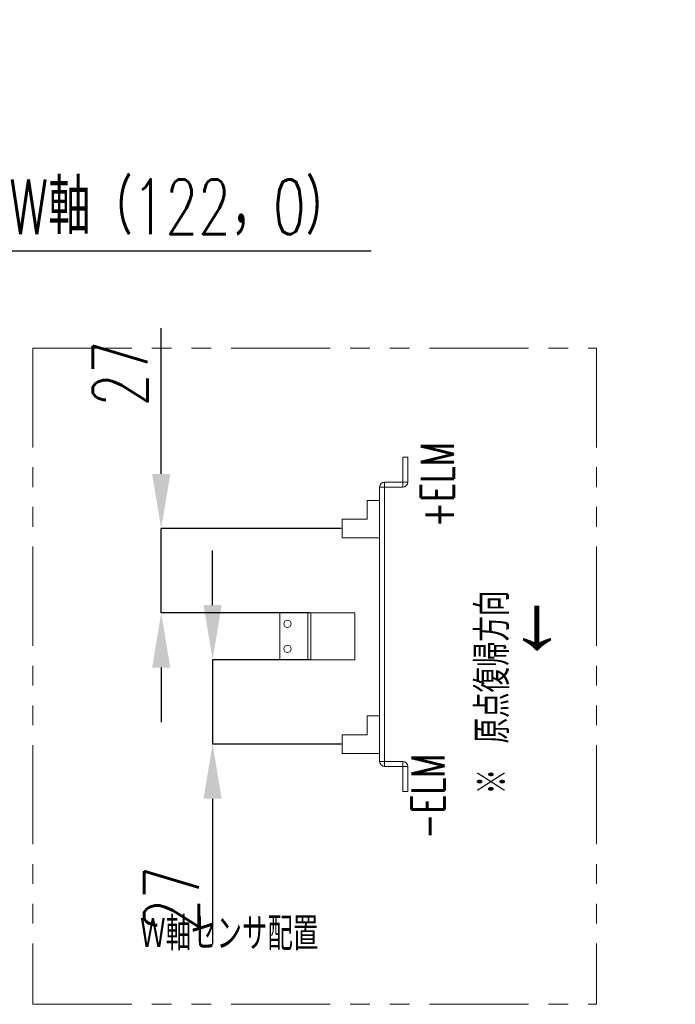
# Model space of a CAD drawing. Header units: millimetres. Extents: x 30 to 394, y 54 to 269.
# Tile 12 of 26: x 180 to 222, y 129 to 192. Entities that reach past the tile are written whole.
import ezdxf

# ---------------------------------------------------------------- set-up
doc = ezdxf.new("R2010")
doc.units = ezdxf.units.MM
doc.header["$PDSIZE"] = -1
doc.linetypes.add('PHANTOM', pattern=[12.7, 6.35, -1.27, 1.27, -1.27, 1.27, -1.27])
doc.layers.add('DIMENSION', color=1, linetype='Continuous')
doc.layers.add('TEXT', color=6, linetype='Continuous')
doc.styles.add('SLDTEXTSTYLE1', font='TXT', dxfattribs={"width": 0.7, "bigfont": 'bigfont'})
doc.dimstyles.new('SLDDIMSTYLE5', dxfattribs={"dimtxt": 3.5, "dimasz": 3.5, "dimexe": 0, "dimexo": 0.0625, "dimgap": 0.875, "dimtad": 3, "dimdec": 3, "dimlfac": 5, "dimrnd": 1e-09, "dimzin": 12, "dimdsep": 46, "dimtxsty": 'SLDTEXTSTYLE1', "dimsah": 1, "dimcen": 0.09, "dimadec": 0, "dimazin": 3, "dimtfac": 1, "dimtdec": 3, "dimtmove": 0, "dimatfit": 0, "dimfxl": 1, "dimfrac": 2, "dimtolj": 1, "dimtzin": 12, "dimarcsym": 0})
doc.dimstyles.new('SLDDIMSTYLE6', dxfattribs={"dimtxt": 3.5, "dimasz": 3.5, "dimexe": 0, "dimexo": 0.0625, "dimgap": 0.875, "dimtad": 0, "dimtih": 1, "dimtoh": 1, "dimdec": 3, "dimlfac": 5, "dimrnd": 1e-09, "dimzin": 12, "dimdsep": 46, "dimtxsty": 'SLDTEXTSTYLE1', "dimsah": 1, "dimcen": 0, "dimadec": 0, "dimazin": 3, "dimtfac": 1, "dimtdec": 3, "dimtmove": 0, "dimatfit": 3, "dimfxl": 1, "dimfrac": 2, "dimtolj": 1, "dimtzin": 12, "dimarcsym": 0})

# ---------------------------------------------------------------- blocks, each defined once
blk = doc.blocks.new('_D_10')
at = {"layer": 'Defpoints', "color": 0, "transparency": 16777216}
for p in [(162.095, 188.033), (160.995, 186.128)]:
    blk.add_point(p, dxfattribs=at)
at = {"layer": 'DIMENSION', "color": 0, "lineweight": -2, "transparency": 16777216}
for p, q in [((172.131, 205.417), (162.745, 189.159)), ((175.631, 205.417), (172.131, 205.417))]:
    blk.add_line(p, q, dxfattribs=at)
at = {"layer": 'DIMENSION', "color": 0, "transparency": 16777216}
blk.add_solid([(162.24, 189.451), (163.25, 188.868), (160.995, 186.128)], dxfattribs=at)
at = {"layer": 'DIMENSION', "color": 0, "transparency": 16777216, "insert": (176.506, 210.083), "char_height": 3.5, "attachment_point": 1, "style": 'SLDTEXTSTYLE1'}
blk.add_mtext('\\A1;4x%%c6.6全貫通\\P∅11深座ぐり深さ6.5', dxfattribs=at)
blk = doc.blocks.new('SW_NOTE_0_21')
at = {"layer": 'TEXT', "color": 0}
blk.add_line((23.675, 0), (0, 0), dxfattribs=at)
at = {"layer": 'TEXT', "color": 0, "insert": (0.481, 4.605), "char_height": 3.5, "attachment_point": 1, "style": 'SLDTEXTSTYLE1'}
blk.add_mtext('W軸（122，0）', dxfattribs=at)
blk = doc.blocks.new('_D_15')
at = {"layer": 'Defpoints', "color": 0, "transparency": 16777216}
for p in [(200.53, 159.858), (188.945, 154.458), (198.53, 154.458)]:
    blk.add_point(p, dxfattribs=at)
at = {"layer": 'DIMENSION', "color": 0, "lineweight": -2, "transparency": 16777216}
for p, q in [((188.945, 163.358), (188.945, 172.692)), ((200.468, 159.858), (188.945, 159.858)), ((188.945, 154.458), (188.945, 159.858)), ((198.468, 154.458), (188.945, 154.458)), ((188.945, 150.958), (188.945, 147.458))]:
    blk.add_line(p, q, dxfattribs=at)
at = {"layer": 'DIMENSION', "color": 0, "transparency": 16777216}
for points in [[(188.362, 163.358), (189.528, 163.358), (188.945, 159.858)], [(188.362, 150.958), (189.528, 150.958), (188.945, 154.458)]]:
    blk.add_solid(points, dxfattribs=at)
at = {"layer": 'DIMENSION', "color": 0, "transparency": 16777216, "insert": (184.57, 169.775), "char_height": 3.5, "attachment_point": 2, "rotation": 90, "style": 'SLDTEXTSTYLE1'}
blk.add_mtext('\\A1;27', dxfattribs=at)
blk = doc.blocks.new('_D_16')
at = {"layer": 'Defpoints', "color": 0, "transparency": 16777216}
for p in [(192.235, 151.458), (198.53, 151.458), (200.53, 146.058)]:
    blk.add_point(p, dxfattribs=at)
at = {"layer": 'DIMENSION', "color": 0, "lineweight": -2, "transparency": 16777216}
for p, q in [((192.235, 154.958), (192.235, 158.458)), ((198.468, 151.458), (192.235, 151.458)), ((192.235, 151.458), (192.235, 146.058)), ((200.468, 146.058), (192.235, 146.058)), ((192.235, 142.558), (192.235, 133.225))]:
    blk.add_line(p, q, dxfattribs=at)
at = {"layer": 'DIMENSION', "color": 0, "transparency": 16777216}
for points in [[(191.652, 154.958), (192.818, 154.958), (192.235, 151.458)], [(191.652, 142.558), (192.818, 142.558), (192.235, 146.058)]]:
    blk.add_solid(points, dxfattribs=at)
at = {"layer": 'DIMENSION', "color": 0, "transparency": 16777216, "insert": (187.86, 136.142), "char_height": 3.5, "attachment_point": 2, "rotation": 90, "style": 'SLDTEXTSTYLE1'}
blk.add_mtext('\\A1;27', dxfattribs=at)

msp = doc.modelspace()

# ---------------------------------------------------------------- linework, layer by layer
at = {"color": 0, "linetype": 'PHANTOM', "lineweight": 18}
for p, q in [((180.71895336, 171.39854276), (216.81248746, 171.39854276)), ((180.71895336, 171.39854276), (180.71895336, 129.40425366)), ((216.81248746, 171.39854276), (216.81248746, 129.40425366)), ((180.71895336, 129.40425366), (216.81248746, 129.40425366))]:
    msp.add_line(p, q, dxfattribs=at)
at = {"color": 0, "linetype": 'Continuous', "lineweight": 18}
for p, q in [((204.4102841, 162.82847551), (204.4102841, 164.42847551)), ((204.4102841, 164.42847551), (204.7302841, 164.42847551)), ((204.7302841, 162.82847551), (204.7302841, 164.42847551)), ((203.2502841, 162.50847551), (203.2502841, 162.82847551)), ((203.2502841, 162.82847551), (204.4102841, 162.82847551)), ((204.4102841, 162.82847551), (204.4102841, 162.50847551)), ((204.4102841, 162.82847551), (204.7302841, 162.82847551)), ((203.2502841, 162.50847551), (202.9302841, 162.50847551)), ((202.9302841, 144.94847551), (202.9302841, 162.50847551)), ((203.2502841, 144.94847551), (203.2502841, 162.50847551)), ((203.2502841, 162.50847551), (204.4102841, 162.50847551)), ((202.1302841, 161.65847551), (202.1302841, 160.45847551)), ((202.1302841, 161.65847551), (202.9302841, 161.65847551)), ((200.5302841, 159.25847551), (200.5302841, 160.45847551)), ((200.5302841, 160.45847551), (202.1302841, 160.45847551)), ((202.9302841, 159.25847551), (200.5302841, 159.25847551)), ((196.5302841, 151.45847551), (196.5302841, 154.45847551)), ((198.3302841, 154.45847551), (196.5302841, 154.45847551)), ((198.3302841, 151.45847551), (198.3302841, 154.45847551)), ((198.3302841, 154.45847551), (198.5302841, 154.45847551)), ((198.5302841, 154.45847551), (198.5302841, 151.45847551)), ((201.3302841, 154.45847551), (198.5302841, 154.45847551)), ((201.3302841, 151.45847551), (201.3302841, 154.45847551)), ((198.3302841, 151.45847551), (196.5302841, 151.45847551)), ((198.5302841, 151.45847551), (198.3302841, 151.45847551)), ((201.3302841, 151.45847551), (198.5302841, 151.45847551)), ((202.1302841, 147.85847551), (202.1302841, 146.65847551)), ((202.1302841, 147.85847551), (202.9302841, 147.85847551)), ((200.5302841, 146.65847551), (202.1302841, 146.65847551)), ((200.5302841, 145.45847551), (200.5302841, 146.65847551)), ((202.9302841, 145.45847551), (200.5302841, 145.45847551)), ((203.2502841, 144.94847551), (202.9302841, 144.94847551)), ((203.2502841, 144.94847551), (203.2502841, 144.62847551)), ((204.4102841, 144.94847551), (203.2502841, 144.94847551)), ((204.4102841, 144.62847551), (203.2502841, 144.62847551)), ((204.4102841, 144.62847551), (204.4102841, 144.94847551)), ((204.4102841, 143.02847551), (204.4102841, 144.62847551)), ((204.4102841, 144.62847551), (204.7302841, 144.62847551)), ((204.7302841, 143.02847551), (204.7302841, 144.62847551)), ((204.7302841, 143.02847551), (204.4102841, 143.02847551))]:
    msp.add_line(p, q, dxfattribs=at)
for centre in [(197.0302841, 153.75847551), (197.0302841, 152.15847551)]:
    msp.add_circle(centre, 0.24, dxfattribs=at)
for centre, start, end in [((203.2502841, 162.50847551), 90, 180), ((204.4102841, 162.82847551), 270, 0), ((203.2502841, 144.94847551), 180, 270), ((204.4102841, 144.62847551), 0, 90)]:
    msp.add_arc(centre, 0.32, start, end, dxfattribs=at)
at = {"color": 0, "linetype": 'Continuous', "lineweight": 0}
for p in [(200.5302841, 159.85847551), (200.5302841, 146.05847551)]:
    msp.add_point(p, dxfattribs=at)

# ---------------------------------------------------------------- block references
at = {"layer": 'TEXT', "color": 0}
msp.add_blockref('SW_NOTE_0_21', (178.7147806, 177.60161682), dxfattribs=at)

# ---------------------------------------------------------------- texts
at = {"layer": 'TEXT', "color": 0, "attachment_point": 1, "style": 'SLDTEXTSTYLE1'}
for s, insert, char_height, rotation in [('+ELM', (205.56904601, 159.91874834), 2.116666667, 90), ('※\u3000原点復帰方向', (209.10285377, 142.84329219), 2.116666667, 90), ('→', (217.01538103, 155.90646079), 5.29166667, 270), ('-ELM', (204.95918975, 139.97410939), 2.116666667, 90)]:
    msp.add_mtext(s, dxfattribs=dict(at, insert=insert, char_height=char_height, rotation=rotation))
at = {"layer": 'TEXT', "color": 0, "insert": (187.59498648, 134.97768559), "char_height": 2.116666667, "attachment_point": 1, "style": 'SLDTEXTSTYLE1'}
msp.add_mtext('Ｗ軸センサ配置', dxfattribs=at)

# ---------------------------------------------------------------- dimensions: what is measured, and where the dimension line sits
at = {"layer": 'DIMENSION', "color": 0}
dim = msp.add_diameter_dim_2p(p1=(162.09502018, 188.03334702), p2=(160.99502018, 186.12809113), text='4x%%c6.6全貫通\\P<>深座ぐり深さ6.5', dimstyle='SLDDIMSTYLE6', dxfattribs=at)
dim.commit()
dim.dimension.update_dxf_attribs({"geometry": '_D_10', "text_midpoint": (190.63453193, 205.41651794), "dimtype": 163})
for base, p1, p2, picture, middle in [((188.94503755, 154.45847551), (200.5302841, 159.85847551), (198.5302841, 154.45847551), '_D_15', (188.94503755, 169.77514217)), ((192.23500622, 151.45847551), (200.5302841, 146.05847551), (198.5302841, 151.45847551), '_D_16', (192.23500622, 136.14180884))]:
    dim = msp.add_linear_dim(base=base, p1=p1, p2=p2, angle=90, dimstyle='SLDDIMSTYLE5', dxfattribs=at)
    dim.commit()
    dim.dimension.update_dxf_attribs({"geometry": picture, "text_midpoint": middle, "dimtype": 160})

doc.saveas('drawing.dxf')
